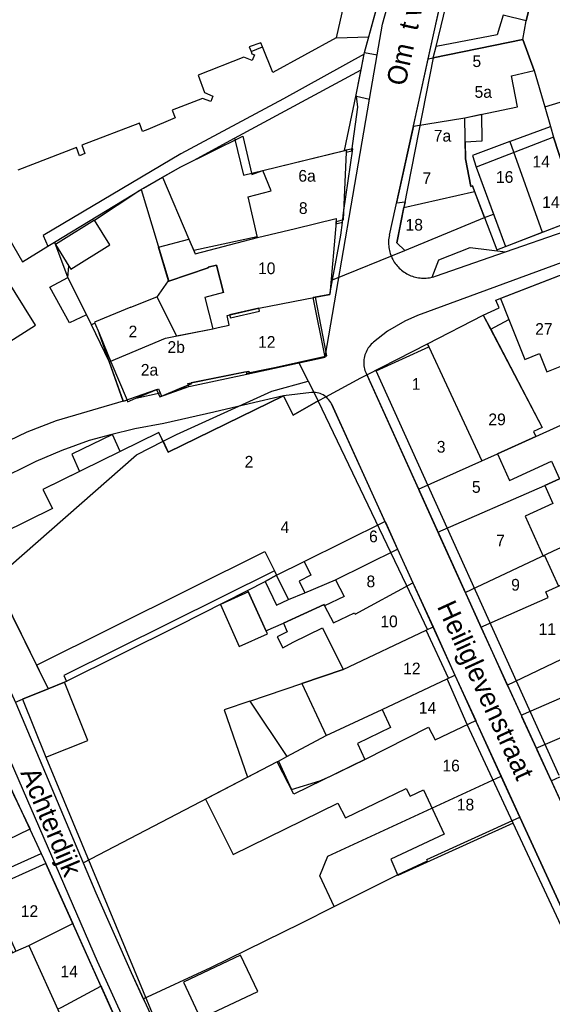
# Model space of a CAD drawing. Extents: x 123992 to 125854, y 449108 to 451911.
# Tile 76 of 175: x 124722 to 124790, y 450690 to 450816. Entities that reach past the tile are written whole.
import ezdxf
from ezdxf.enums import TextEntityAlignment as Align

# ---------------------------------------------------------------- set-up
doc = ezdxf.new("R2010")
doc.units = 0
for name, color, linetype in [('DEFAULT_113', 2, 'CONTINUOUS'), ('DEFAULT_117', 3, 'CONTINUOUS'), ('DEFAULT_21', 8, 'CONTINUOUS'), ('DEFAULT_4', 1, 'CONTINUOUS'), ('DEFAULT_79', 9, 'CONTINUOUS'), ('DEFAULT_80', 9, 'CONTINUOUS'), ('DEFAULT_99', 9, 'CONTINUOUS')]:
    doc.layers.add(name, color=color, linetype=linetype)

msp = doc.modelspace()

# ---------------------------------------------------------------- linework, layer by layer
at = {"layer": 'DEFAULT_21'}
for points in [[(124773.943, 450811.124), (124776.111, 450820.961), (124776.136, 450821.072)], [(124786.059, 450813.617), (124786.51, 450816), (124787.358, 450819.499)], [(124765.743, 450811.718), (124765.79, 450811.958), (124767.503, 450818.188)], [(124773.943, 450811.124), (124774.593, 450811.246), (124786.059, 450813.617)], [(124786.059, 450813.617), (124787.535, 450809.628), (124788.877, 450804.984)], [(124765.743, 450811.718), (124755.415, 450806.025), (124742.242, 450798.972), (124724.626, 450788.518), (124725.243, 450787.145)], [(124765.36, 450809.744), (124765.743, 450811.718)], [(124772.047, 450802.519), (124773.943, 450811.124)], [(124749.122, 450800.963), (124765.36, 450809.744)], [(124763.205, 450799.381), (124764.733, 450806.515), (124765.36, 450809.744)], [(124788.877, 450804.984), (124794.21, 450806.596)], [(124788.877, 450804.984), (124789.601, 450802.476)], [(124772.047, 450802.519), (124778.644, 450803.6), (124780.783, 450804.041), (124780.827, 450800.605), (124778.682, 450800.462), (124778.712, 450798.343), (124779.391, 450794.809), (124779.626, 450794.875), (124779.894, 450794.158)], [(124772.047, 450802.519), (124769.882, 450792.694), (124770.978, 450792.832), (124770.838, 450792.121)], [(124784.418, 450800.554), (124784.508, 450800.587), (124789.601, 450802.476)], [(124789.601, 450802.476), (124789.992, 450801.124), (124793.371, 450790.789)], [(124739.919, 450795.986), (124742.253, 450797.326), (124743.885, 450798.127), (124749.122, 450800.963)], [(124749.122, 450800.963), (124750.305, 450796.258), (124752.751, 450796.858), (124763.205, 450799.381)], [(124784.418, 450800.554), (124779.616, 450798.773), (124780.096, 450797.257), (124783.831, 450787.129)], [(124784.418, 450800.554), (124788.548, 450788.939)], [(124762.968, 450790.206), (124763.106, 450791.403), (124764.308, 450799.632), (124763.205, 450799.381)], [(124737.185, 450794.406), (124737.461, 450794.574), (124739.919, 450795.986)], [(124739.919, 450795.986), (124743.287, 450788.064), (124743.918, 450786.611)], [(124726.076, 450787.651), (124737.185, 450794.406)], [(124737.185, 450794.406), (124740.705, 450782.659), (124745.767, 450784.366), (124745.745, 450784.451), (124746.841, 450784.728), (124747.73, 450781.209), (124745.335, 450780.604), (124746.349, 450776.588)], [(124770.838, 450792.121), (124779.894, 450794.158)], [(124779.894, 450794.158), (124781.138, 450790.837)], [(124715.567, 450792.614), (124719.576, 450789.292), (124721.969, 450785.154), (124725.243, 450787.145)], [(124770.935, 450786.585), (124769.947, 450787.584), (124770.838, 450792.121)], [(124756.93, 450789.436), (124762.157, 450790.699), (124762.099, 450790.009), (124762.813, 450790.178), (124762.968, 450790.206)], [(124770.935, 450786.585), (124781.138, 450790.837)], [(124781.138, 450790.837), (124782.724, 450786.704), (124783.831, 450787.129)], [(124788.548, 450788.939), (124788.922, 450789.082), (124793.371, 450790.789)], [(124752.069, 450788.262), (124756.93, 450789.436)], [(124761.691, 450782.829), (124762.776, 450788.548), (124762.968, 450790.206)], [(124752.044, 450788.369), (124743.918, 450786.611)], [(124743.918, 450786.611), (124744.105, 450786.18), (124752.069, 450788.262)], [(124752.069, 450788.262), (124752.044, 450788.369)], [(124783.831, 450787.129), (124788.448, 450788.9), (124788.548, 450788.939)], [(124725.243, 450787.145), (124726.076, 450787.651)], [(124726.076, 450787.651), (124727.789, 450783.106), (124730.186, 450778.371), (124733.086, 450772.346)], [(124761.691, 450782.829), (124770.935, 450786.585)], [(124759.491, 450780.624), (124761.342, 450780.99), (124761.691, 450782.829)], [(124781.006, 450778.324), (124783.025, 450779.259), (124782.624, 450780.243), (124790.546, 450783.308)], [(124746.349, 450776.588), (124747.058, 450776.728), (124748.457, 450777.036), (124748.183, 450778.285), (124752.25, 450779.2), (124759.491, 450780.624)], [(124757.316, 450772.304), (124760.972, 450773.116), (124759.491, 450780.624)], [(124773.878, 450774.667), (124781.006, 450778.324)], [(124781.006, 450778.324), (124788.557, 450763.941), (124787.429, 450763.431), (124787.716, 450762.795)], [(124733.086, 450772.346), (124740.317, 450775.365), (124740.505, 450775.435), (124746.349, 450776.588)], [(124766.082, 450770.69), (124773.878, 450774.667)], [(124773.878, 450774.667), (124774.045, 450774.257), (124780.819, 450759.681)], [(124733.086, 450772.346), (124734.866, 450767.321), (124739.163, 450768.813), (124739.568, 450767.856), (124743.273, 450769.182), (124743.141, 450769.597), (124750.963, 450771.142), (124751.014, 450770.905), (124757.316, 450772.304)], [(124757.316, 450772.304), (124758.559, 450769.867)], [(124760.822, 450767.893), (124765.307, 450770.294), (124766.082, 450770.69)], [(124766.082, 450770.69), (124772.713, 450756.034)], [(124739.984, 450762.185), (124741.716, 450763.066), (124753.92, 450768.581), (124758.559, 450769.867)], [(124758.559, 450769.867), (124759.833, 450767.37)], [(124739.984, 450762.185), (124740.657, 450760.802), (124755.415, 450768.006), (124756.663, 450765.512), (124759.833, 450767.37)], [(124759.833, 450767.37), (124760.822, 450767.893)], [(124761.551, 450766.965), (124761.461, 450767.143), (124761.356, 450767.314), (124761.239, 450767.476), (124761.109, 450767.628), (124760.967, 450767.769), (124760.822, 450767.893)], [(124761.551, 450766.965), (124768.409, 450751.924)], [(124787.716, 450762.795), (124793.192, 450765.284), (124798.162, 450767.523)], [(124739.984, 450762.185), (124739.436, 450763.31), (124734.508, 450760.885), (124733.503, 450763.043), (124728.297, 450760.543), (124729.302, 450758.322)], [(124775.187, 450750.565), (124788.888, 450756.51), (124790.78, 450757.366), (124803.326, 450762.869)], [(124780.819, 450759.681), (124782.826, 450760.584), (124787.716, 450762.795)], [(124718.346, 450744.491), (124736.568, 450760.446), (124739.984, 450762.185)], [(124772.713, 450756.034), (124780.819, 450759.681)], [(124729.302, 450758.322), (124724.594, 450756.005), (124725.805, 450753.559), (124716.193, 450748.855), (124718.346, 450744.491)], [(124772.713, 450756.034), (124772.798, 450755.845), (124775.187, 450750.565)], [(124778.684, 450742.835), (124790.651, 450748.438), (124802.488, 450753.124), (124802.906, 450753.31)], [(124780.699, 450738.381), (124789.33, 450742.2), (124789.007, 450742.915), (124792.438, 450744.467), (124792.73, 450743.822), (124797.226, 450745.681), (124797.339, 450745.144), (124805.051, 450748.21), (124802.906, 450753.31)], [(124753.048, 450744.236), (124754.528, 450745.042), (124758.045, 450746.805), (124768.409, 450751.924)], [(124768.409, 450751.924), (124768.46, 450751.812), (124770.034, 450748.358)], [(124775.187, 450750.565), (124775.323, 450750.265), (124778.684, 450742.835)], [(124753.048, 450744.236), (124754.505, 450741.208), (124756.045, 450741.928), (124758.143, 450742.791), (124762.085, 450744.464), (124770.034, 450748.358)], [(124770.034, 450748.358), (124771.992, 450744.064)], [(124718.346, 450744.491), (124725.249, 450730.494)], [(124750.813, 450743.096), (124753.048, 450744.236)], [(124750.813, 450743.096), (124753.156, 450737.919), (124755.401, 450738.891), (124760.602, 450741.285), (124760.672, 450741.108), (124761.797, 450738.949), (124764.49, 450740.228), (124764.607, 450740.048), (124771.992, 450744.064)], [(124771.992, 450744.064), (124772.039, 450743.963), (124774.565, 450738.422)], [(124725.249, 450730.494), (124727.379, 450731.348), (124741.974, 450738.586), (124750.813, 450743.096)], [(124778.684, 450742.835), (124778.769, 450742.648), (124780.699, 450738.381)], [(124784.078, 450730.968), (124791.984, 450734.784), (124796.102, 450736.36), (124799.353, 450737.685), (124802.521, 450738.899), (124805.737, 450740.102), (124809.001, 450741.359), (124812.518, 450742.759)], [(124785.842, 450727.121), (124797.959, 450732.377), (124798.063, 450732.144), (124804.388, 450734.769), (124815.247, 450739.396), (124825.068, 450743.452)], [(124787.769, 450722.92), (124799.945, 450728.113), (124808.017, 450731.762), (124826.684, 450739.78)], [(124751.094, 450728.921), (124757.765, 450731.2), (124763.06, 450732.977), (124773.683, 450738.014), (124774.565, 450738.422)], [(124774.565, 450738.422), (124777.377, 450732.255)], [(124780.699, 450738.381), (124782.167, 450735.136), (124784.078, 450730.968)], [(124755.821, 450721.815), (124760.871, 450724.534), (124768.065, 450727.861), (124776.388, 450731.794), (124777.377, 450732.255)], [(124777.377, 450732.255), (124780.029, 450726.439)], [(124721.064, 450728.775), (124721.995, 450729.188), (124725.249, 450730.494)], [(124784.078, 450730.968), (124784.13, 450730.855), (124785.842, 450727.121)], [(124721.064, 450728.775), (124721.107, 450728.68), (124729.732, 450708.236)], [(124751.094, 450728.921), (124747.804, 450727.797), (124750.817, 450719.19)], [(124751.094, 450728.921), (124755.821, 450721.815)], [(124754.772, 450721.251), (124756.437, 450717.631), (124760.076, 450718.716), (124761.35, 450719.285), (124765.823, 450721.473), (124773.965, 450725.585), (124774.84, 450723.967), (124780.029, 450726.439)], [(124780.029, 450726.439), (124780.109, 450726.261), (124783.282, 450719.304)], [(124785.842, 450727.121), (124785.912, 450726.968), (124787.769, 450722.92)], [(124787.769, 450722.92), (124787.871, 450722.698), (124789.693, 450718.723)], [(124750.817, 450719.19), (124754.576, 450721.146), (124754.772, 450721.251)], [(124754.772, 450721.251), (124755.821, 450721.815)], [(124719.554, 450719.784), (124724.385, 450709.399)], [(124729.732, 450708.236), (124750.817, 450719.19)], [(124761.924, 450702.648), (124760.061, 450706.571), (124761.101, 450709.06), (124783.282, 450719.304)], [(124783.282, 450719.304), (124785.692, 450714.051)], [(124789.693, 450718.723), (124790.79, 450719.221)], [(124789.693, 450718.723), (124789.77, 450718.557), (124796.272, 450704.378)], [(124761.924, 450702.648), (124770.033, 450706.698), (124773.849, 450708.463), (124773.781, 450708.65), (124785.692, 450714.051)], [(124785.692, 450714.051), (124795.19, 450693.388), (124795.845, 450691.556), (124795.933, 450691.035), (124794.404, 450688.484)], [(124717.035, 450706.15), (124724.385, 450709.399)], [(124724.385, 450709.399), (124724.962, 450708.159), (124728.426, 450700.457)], [(124729.732, 450708.236), (124731.365, 450704.365), (124735.883, 450694.193), (124737.456, 450690.822)], [(124737.456, 450690.822), (124746.121, 450694.823), (124757.672, 450700.524), (124761.924, 450702.648)], [(124717.94, 450696.261), (124720.38, 450697.447), (124720.709, 450696.703), (124721.121, 450696.9), (124722.808, 450697.659), (124728.426, 450700.457)], [(124728.426, 450700.457), (124728.477, 450700.344), (124732.034, 450692.434)], [(124726.476, 450689.498), (124727.018, 450689.746), (124732.034, 450692.434)], [(124732.034, 450692.434), (124732.099, 450692.29), (124736.601, 450682.279)], [(124737.456, 450690.822), (124737.515, 450690.696), (124740.9, 450683.443)]]:
    msp.add_lwpolyline(points, dxfattribs=at)
at = {"layer": 'DEFAULT_4'}
for points in [[(124747.701, 450834.899), (124747.639, 450834.191), (124749.844, 450832.306), (124750.564, 450832.612), (124750.814, 450832.043), (124750.044, 450831.768), (124749.691, 450829.209), (124752.418, 450829.273), (124754.992, 450827.545), (124756.413, 450824.107), (124755.598, 450820.956), (124757.548, 450823.103), (124763.294, 450818.935), (124762.164, 450813.812)], [(124774.952, 450812.734), (124779.107, 450829.868), (124779.432, 450829.789)], [(124779.432, 450829.789), (124786.32, 450828.119), (124784.404, 450820.215), (124787.358, 450819.499), (124786.51, 450816), (124783.566, 450816.714), (124782.773, 450814.204), (124774.952, 450812.734)], [(124752.708, 450812.686), (124752.502, 450813.203), (124751.02, 450812.671), (124751.256, 450812.066)], [(124762.164, 450813.812), (124754.028, 450809.366), (124752.708, 450812.686)], [(124781.138, 450790.837), (124779.626, 450794.875), (124779.391, 450794.809), (124778.712, 450798.343), (124778.644, 450803.6), (124785.386, 450804.981), (124784.636, 450808.94), (124787.535, 450809.628), (124786.059, 450813.617), (124774.593, 450811.246)], [(124751.256, 450812.066), (124751.364, 450811.79), (124751.697, 450811.647), (124751.404, 450810.91), (124750.352, 450811.354), (124744.474, 450809.027), (124745.306, 450806.835), (124746.364, 450806.336), (124746.123, 450805.672), (124745.039, 450806.066), (124741.158, 450804.582), (124741.544, 450803.577), (124738.023, 450802.111), (124737.343, 450801.838), (124736.957, 450802.909), (124729.566, 450800.067), (124729.957, 450799.008), (124729.299, 450798.735), (124728.895, 450799.776), (124721.39, 450796.895)], [(124774.593, 450811.246), (124769.947, 450787.584), (124770.935, 450786.585), (124781.138, 450790.837)], [(124793.371, 450790.789), (124789.992, 450801.124), (124780.096, 450797.257), (124782.305, 450791.267)], [(124752.751, 450796.858), (124763.431, 450799.436), (124763.42, 450799.18)], [(124763.42, 450799.18), (124763.054, 450790.514), (124762.15, 450790.259), (124761.342, 450780.99), (124759.227, 450780.572)], [(124740.686, 450782.723), (124739.394, 450787.035), (124743.287, 450788.064), (124744.105, 450786.18), (124752.069, 450788.262), (124750.868, 450793.472), (124753.835, 450794.223), (124752.751, 450796.858)], [(124731.192, 450790.499), (124726.199, 450787.386), (124727.932, 450784.607)], [(124727.932, 450784.607), (124728.183, 450784.205), (124733.176, 450787.318), (124731.192, 450790.499)], [(124782.305, 450791.267), (124783.831, 450787.129), (124793.371, 450790.789)], [(124693.364, 450781.981), (124685.332, 450776.949), (124687.972, 450772.737), (124687.765, 450772.607), (124696.003, 450759.459), (124702.311, 450763.411), (124703.475, 450761.554), (124718.801, 450771.157), (124717.608, 450773.264), (124723.639, 450777.043), (124715.567, 450789.927), (124709.781, 450786.302)], [(124804.824, 450788.02), (124790.606, 450783.335), (124783.213, 450780.474), (124784.291, 450777.763)], [(124784.291, 450777.763), (124786.324, 450772.652), (124788.218, 450773.404), (124789.149, 450771.075), (124790.87, 450771.749), (124793.192, 450765.284), (124798.162, 450767.523), (124796.477, 450772.317), (124792.55, 450770.932), (124791.059, 450774.848), (124800.709, 450778.322), (124804.198, 450779.381), (124804.282, 450779.176), (124807.419, 450780.088), (124804.824, 450788.02)], [(124745.767, 450784.366), (124740.705, 450782.659), (124740.686, 450782.723)], [(124746.841, 450784.728), (124745.745, 450784.451), (124745.767, 450784.366)], [(124747.73, 450781.209), (124746.841, 450784.728)], [(124735.842, 450779.34), (124739.173, 450780.682)], [(124739.173, 450780.682), (124739.203, 450780.607)], [(124739.173, 450780.682), (124741.709, 450775.672)], [(124747.73, 450781.209), (124745.335, 450780.604), (124746.349, 450776.588)], [(124760.748, 450772.963), (124759.227, 450780.572)], [(124735.842, 450779.34), (124731.208, 450777.413), (124731.256, 450777.297)], [(124752.336, 450778.819), (124752.25, 450779.2), (124748.517, 450778.359), (124748.625, 450777.983), (124752.336, 450778.819)], [(124790.723, 450719.386), (124767.297, 450771.206), (124774.045, 450774.257), (124773.878, 450774.667), (124781.006, 450778.324), (124781.953, 450776.52)], [(124731.256, 450777.297), (124731.784, 450776.021)], [(124741.709, 450775.672), (124746.349, 450776.588)], [(124781.953, 450776.52), (124788.557, 450763.941), (124787.429, 450763.431), (124787.716, 450762.795), (124782.826, 450760.584), (124784.364, 450757.183), (124789.76, 450759.622), (124790.78, 450757.366), (124788.888, 450756.51), (124789.932, 450754.2), (124786.372, 450752.59), (124788.681, 450747.482), (124788.849, 450747.569), (124790.623, 450743.646)], [(124731.784, 450776.021), (124733.295, 450772.371), (124735.367, 450767.432)], [(124750.674, 450770.915), (124760.748, 450772.963)], [(124742.092, 450768.925), (124743.676, 450769.58), (124743.597, 450769.715), (124750.622, 450771.107), (124750.674, 450770.915)], [(124750.674, 450770.915), (124750.708, 450770.79)], [(124736.488, 450767.681), (124739.388, 450768.887), (124739.604, 450768.373)], [(124739.604, 450768.373), (124739.775, 450767.968), (124742.092, 450768.925)], [(124755.415, 450768.006), (124740.657, 450760.802), (124739.436, 450763.31), (124724.594, 450756.005), (124725.805, 450753.559), (124716.193, 450748.855), (124723.764, 450733.505)], [(124735.367, 450767.432), (124735.445, 450767.247), (124736.488, 450767.681)], [(124784.847, 450713.284), (124778.936, 450725.943), (124776.388, 450731.794), (124776.543, 450731.863), (124773.683, 450738.014), (124773.847, 450738.088), (124771.172, 450743.773), (124759.833, 450767.37), (124756.663, 450765.512), (124755.415, 450768.006)], [(124723.764, 450733.505), (124753.01, 450748.089), (124754.241, 450745.609)], [(124754.528, 450745.042), (124758.045, 450746.805), (124758.903, 450745.042), (124757.411, 450744.269), (124758.143, 450742.791), (124762.085, 450744.464), (124763.199, 450742.294), (124760.672, 450741.108), (124760.602, 450741.285), (124755.401, 450738.891), (124755.89, 450737.794), (124754.608, 450737.162), (124755.312, 450735.737), (124756.634, 450736.491), (124760.426, 450738.322), (124763.06, 450732.977), (124757.765, 450731.2), (124760.871, 450724.534), (124768.065, 450727.861), (124769.137, 450725.556), (124764.874, 450723.48), (124765.823, 450721.473), (124756.749, 450717.035), (124754.583, 450721.149), (124745.428, 450716.388), (124748.986, 450709.304), (124762.372, 450715.877), (124763.339, 450713.968), (124771.131, 450717.751), (124771.62, 450716.743), (124773.342, 450717.569), (124775.982, 450711.89), (124769.164, 450708.702), (124770.073, 450706.604)], [(124754.528, 450745.042), (124753.048, 450744.236), (124754.505, 450741.208), (124756.045, 450741.928), (124754.528, 450745.042)], [(124754.241, 450745.609), (124754.528, 450745.042)], [(124753.368, 450737.538), (124750.944, 450742.924), (124747.323, 450741.294), (124749.747, 450735.908), (124753.368, 450737.538)], [(124724.987, 450721.731), (124730.371, 450723.891), (124727.379, 450731.348)], [(124727.379, 450731.348), (124725.249, 450730.494)], [(124725.249, 450730.494), (124721.995, 450729.188), (124724.987, 450721.731)], [(124719.853, 450719.054), (124710.782, 450714.665), (124713.942, 450708.134), (124708.563, 450705.532), (124709.958, 450702.647), (124717.215, 450706.158), (124715.789, 450709.106), (124722.973, 450712.582), (124719.853, 450719.054)], [(124784.847, 450713.284), (124770.073, 450706.604)], [(124724.962, 450708.159), (124717.555, 450704.828), (124721.121, 450696.9), (124722.808, 450697.659), (124726.914, 450688.53)], [(124726.806, 450653.941), (124732.12, 450657.16), (124732.695, 450656.05), (124745.522, 450662.444), (124724.962, 450708.159)], [(124752.11, 450691.759), (124749.922, 450696.391), (124742.612, 450692.938), (124744.8, 450688.306), (124752.11, 450691.759)]]:
    msp.add_lwpolyline(points, dxfattribs=at)
at = {"layer": 'DEFAULT_79'}
for points in [[(124723.764, 450733.505), (124725.249, 450730.494)], [(124724.987, 450721.731), (124740.9, 450683.443)]]:
    msp.add_lwpolyline(points, dxfattribs=at)
at = {"layer": 'DEFAULT_80'}
for points in [[(124766.341, 450813.964), (124777.862, 450855.864), (124771.273, 450866.095)], [(124765.79, 450811.958), (124766.341, 450813.964)], [(124731.192, 450790.499), (124736.998, 450794.308), (124742.253, 450797.326), (124750.2, 450801.225), (124751.357, 450796.34), (124752.751, 450796.858)], [(124727.788, 450783.166), (124730.166, 450778.371)], [(124739.203, 450780.607), (124740.686, 450782.723)], [(124781.953, 450776.52), (124784.291, 450777.763)]]:
    msp.add_lwpolyline(points, dxfattribs=at)
at = {"layer": 'DEFAULT_99'}
for points in [[(124767.398, 450811.628), (124768.08, 450815.592), (124776.29, 450844.744), (124779.425, 450855.377), (124781.712, 450856.834), (124778.749, 450861.628)], [(124768.973, 450788.571), (124777.111, 450825.498)], [(124762.164, 450813.812), (124766.341, 450813.964)], [(124751.256, 450812.066), (124752.708, 450812.686)], [(124764.752, 450806.358), (124764.733, 450806.515), (124765.79, 450811.958)], [(124765.79, 450811.958), (124767.398, 450811.628)], [(124774.593, 450811.246), (124774.952, 450812.734)], [(124766.429, 450805.992), (124767.398, 450811.628)], [(124783.863, 450786.432), (124799.117, 450791.727), (124819.581, 450798.104), (124846.913, 450805.594), (124857.359, 450808.205)], [(124760.748, 450772.963), (124766.429, 450805.992)], [(124763.42, 450799.18), (124764.15, 450799.339), (124764.926, 450804.959), (124764.752, 450806.358)], [(124764.752, 450806.358), (124766.429, 450805.992)], [(124815.833, 450793.67), (124806.365, 450790.466), (124795.718, 450786.785), (124772.556, 450778.278), (124770.959, 450777.538), (124768.729, 450776.281), (124766.95, 450774.86)], [(124781.138, 450790.837), (124782.305, 450791.267)], [(124768.973, 450788.571), (124768.934, 450788.375), (124768.905, 450788.177), (124768.883, 450787.978), (124768.871, 450787.779), (124768.867, 450787.579), (124768.873, 450787.379), (124768.887, 450787.179), (124768.91, 450786.981), (124768.941, 450786.783), (124768.982, 450786.587), (124769.03, 450786.393), (124769.088, 450786.202), (124769.154, 450786.013), (124769.228, 450785.827), (124769.31, 450785.645), (124769.4, 450785.466), (124769.498, 450785.292), (124769.603, 450785.122), (124769.716, 450784.957), (124769.836, 450784.797), (124769.963, 450784.642), (124770.097, 450784.494), (124770.237, 450784.351), (124770.383, 450784.215), (124770.536, 450784.085), (124770.693, 450783.962), (124770.856, 450783.846), (124771.024, 450783.738), (124771.197, 450783.636), (124771.374, 450783.543), (124771.555, 450783.458), (124771.739, 450783.38), (124771.927, 450783.311), (124772.117, 450783.25), (124772.31, 450783.198), (124772.505, 450783.154), (124772.702, 450783.119), (124772.9, 450783.092), (124773.099, 450783.075), (124773.299, 450783.066), (124773.499, 450783.066), (124773.699, 450783.074), (124773.898, 450783.092), (124774.096, 450783.118), (124774.293, 450783.153), (124774.452, 450783.188)], [(124774.452, 450783.188), (124775.315, 450785.424), (124779.341, 450786.994), (124783.863, 450786.432)], [(124774.888, 450783.316), (124783.863, 450786.432)], [(124727.788, 450783.166), (124727.932, 450784.607)], [(124730.166, 450778.371), (124727.995, 450777.334), (124725.479, 450781.89), (124727.788, 450783.166)], [(124774.452, 450783.188), (124774.672, 450783.247), (124774.888, 450783.316)], [(124731.256, 450777.297), (124730.815, 450777.097), (124730.166, 450778.371)], [(124734.866, 450767.321), (124731.784, 450776.021)], [(124766.95, 450774.86), (124766.798, 450774.731), (124766.653, 450774.592), (124766.517, 450774.445), (124766.391, 450774.291), (124766.273, 450774.129), (124766.166, 450773.96), (124766.069, 450773.785), (124765.983, 450773.605), (124765.907, 450773.42), (124765.843, 450773.23), (124765.791, 450773.037), (124765.75, 450772.842), (124765.72, 450772.644), (124765.703, 450772.445), (124765.698, 450772.245), (124765.705, 450772.045), (124765.724, 450771.846), (124765.754, 450771.648), (124765.797, 450771.453), (124765.851, 450771.26), (124765.917, 450771.071), (124765.993, 450770.887), (124765.995, 450770.883)], [(124750.708, 450770.79), (124760.748, 450772.963)], [(124742.092, 450768.925), (124750.708, 450770.79)], [(124765.995, 450770.883), (124782.167, 450735.136), (124801.293, 450693.427)], [(124755.415, 450768.006), (124751.035, 450766.982), (124746.505, 450765.911), (124740.085, 450764.451), (124736.359, 450763.763), (124733.233, 450763.001), (124730.54, 450762.274), (124727.016, 450761.016), (124723.685, 450759.588), (124713.305, 450754.463)], [(124736.488, 450767.681), (124739.604, 450768.373)], [(124758.989, 450768.414), (124755.415, 450768.006)], [(124761.55, 450766.967), (124761.46, 450767.145), (124761.355, 450767.316), (124761.238, 450767.478), (124761.108, 450767.629), (124760.966, 450767.77), (124760.813, 450767.9), (124760.651, 450768.016), (124760.48, 450768.12), (124760.301, 450768.209), (124760.115, 450768.284), (124759.924, 450768.343), (124759.73, 450768.388), (124759.532, 450768.416), (124759.332, 450768.429), (124759.132, 450768.426), (124758.989, 450768.414)], [(124734.866, 450767.321), (124726.287, 450764.805), (124722.541, 450763.348), (124720.251, 450762.232), (124711.705, 450757.958)], [(124728.192, 450651.674), (124745.42, 450660.27), (124753.053, 450664.123), (124767.169, 450671.808), (124793.948, 450686.086), (124794.86, 450687.032), (124795.434, 450687.816), (124795.807, 450688.598), (124796.061, 450689.399), (124796.011, 450690.578), (124795.845, 450691.556), (124795.19, 450693.388), (124783.718, 450718.347), (124761.55, 450766.967)], [(124734.866, 450767.321), (124735.367, 450767.432)], [(124711.559, 450749.547), (124721.107, 450728.68), (124731.365, 450704.365), (124735.883, 450694.193), (124740.9, 450683.443)], [(124708.272, 450748.268), (124717.727, 450727.429), (124731.534, 450695.636), (124746.404, 450663.053), (124749.91, 450664.698), (124742.628, 450680.629)], [(124754.241, 450745.609), (124727.294, 450732.224), (124727.599, 450731.415), (124727.379, 450731.348)], [(124722.917, 450712.554), (124724.962, 450708.159)], [(124794.973, 450691.597), (124784.847, 450713.284)]]:
    msp.add_lwpolyline(points, dxfattribs=at)

# ---------------------------------------------------------------- texts
at = {"layer": 'DEFAULT_113'}
for s, p in [('5', (124780.177, 450810.837)), ('5a', (124781.003, 450806.897)), ('7a', (124775.774, 450801.29)), ('14', (124788.415, 450797.982)), ('6a', (124758.431, 450796.158)), ('7', (124773.774, 450795.85)), ('16', (124783.742, 450796.011)), ('8', (124757.941, 450792.032)), ('14a', (124790.225, 450792.79)), ('18', (124772.159, 450789.9)), ('10', (124753.266, 450784.326)), ('2', (124736.125, 450776.23)), ('27', (124788.766, 450776.558)), ('12', (124753.272, 450774.898)), ('2b', (124741.669, 450774.247)), ('2a', (124738.248, 450771.329)), ('1', (124772.408, 450769.52)), ('29', (124782.77, 450764.987)), ('3', (124775.607, 450761.477)), ('2', (124750.989, 450759.563)), ('5', (124780.107, 450756.336)), ('4', (124755.584, 450751.176)), ('6', (124766.927, 450750.006)), ('7', (124783.215, 450749.482)), ('8', (124766.603, 450744.248)), ('9', (124785.134, 450743.816)), ('10', (124768.933, 450739.131)), ('11', (124789.2, 450738.15)), ('12', (124771.857, 450733.099)), ('14', (124773.868, 450728.073)), ('16', (124776.883, 450720.67)), ('18', (124778.727, 450715.679)), ('12', (124722.876, 450702.045)), ('14', (124727.956, 450694.332))]:
    msp.add_text(s, height=1.5, dxfattribs=at).set_placement(p, align=Align.MIDDLE_CENTER)
at = {"layer": 'DEFAULT_117'}
for s, rotation, p in [('Om  t wedde', 77.58923, (124771.815, 450817.071)), ('Heiliglevenstraat', 294.6431, (124781.323, 450730.335)), ('Achterdijk', 292.89759, (124725.682, 450713.497))]:
    msp.add_text(s, height=2.5, rotation=rotation, dxfattribs=at).set_placement(p, align=Align.MIDDLE_CENTER)

doc.saveas('drawing.dxf')
